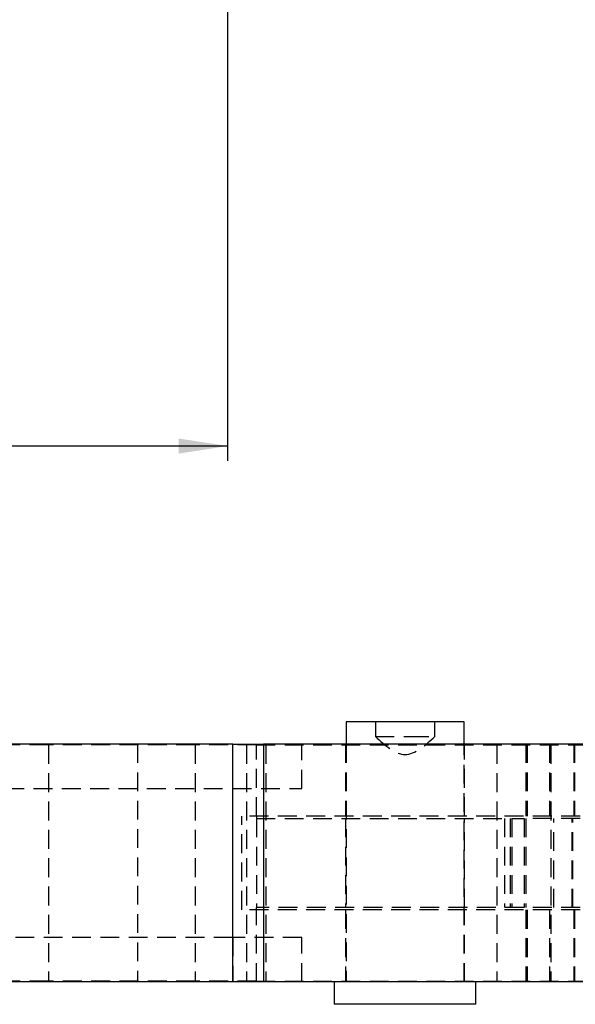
# Model space of a CAD drawing. Extents: x 36 to 398, y 6 to 290.
# Tile 2 of 11: x 113 to 150, y 11 to 77. Entities that reach past the tile are written whole.
import ezdxf

# ---------------------------------------------------------------- set-up
doc = ezdxf.new("R2010")
doc.units = 0
doc.linetypes.add('HIDDEN', pattern=[1.905, 1.27, -0.635])
doc.layers.get('0').update_dxf_attribs({"linetype": 'CONTINUOUS'})
doc.styles.add('SLDTEXTSTYLE0', font='TXT', dxfattribs={"width": 0.75})
doc.dimstyles.new('SLDDIMSTYLE0', dxfattribs={"dimtxt": 3.5, "dimasz": 3.302, "dimexe": 0, "dimexo": 0.0625, "dimgap": 0.875, "dimtad": 1, "dimdec": 3, "dimrnd": 1e-09, "dimzin": 12, "dimtxsty": 'SLDTEXTSTYLE0', "dimsah": 1, "dimcen": 0.09, "dimazin": 3, "dimtfac": 1, "dimtdec": 3, "dimtofl": 0, "dimtmove": 0, "dimatfit": 3, "dimtolj": 1, "dimtzin": 12})

# ---------------------------------------------------------------- blocks, each defined once
blk = doc.blocks.new('_D_2')
at = {"color": 179, "linetype": 'CONTINUOUS'}
for p, q in [((126.646, 119.721), (126.646, 47.388)), ((55.146, 54.48), (55.146, 47.388)), ((126.646, 48.388), (55.146, 48.388))]:
    blk.add_line(p, q, dxfattribs=at)
for points in [[(55.146, 48.388), (58.448, 47.88), (58.448, 48.896)], [(126.646, 48.388), (123.344, 48.896), (123.344, 47.88)]]:
    blk.add_solid(points, dxfattribs=at)
at = {"color": 179, "linetype": 'CONTINUOUS', "insert": (85.298, 52.899, 0.1), "char_height": 3.5, "attachment_point": 1, "style": 'SLDTEXTSTYLE0'}
blk.add_mtext('71,5', dxfattribs=at)

msp = doc.modelspace()

# ---------------------------------------------------------------- linework, layer by layer
at = {"color": 7, "linetype": 'CONTINUOUS'}
for p, q in [((134.6095, 29.8539), (134.6095, 28.3539)), ((142.547, 29.8539), (134.6095, 29.8539)), ((142.547, 28.3539), (142.547, 29.8539)), ((126.9852, 28.3539), (58.5783, 28.3539)), ((126.9852, 12.3539), (126.9852, 28.3539)), ((126.9852, 28.3539), (129.0557, 28.3539)), ((129.0557, 28.3539), (129.0557, 12.3539)), ((159.1665, 28.3539), (129.0557, 28.3539)), ((126.9852, 12.3539), (58.5783, 12.3539)), ((129.0557, 12.3539), (126.9852, 12.3539)), ((159.1665, 12.3539), (129.0557, 12.3539)), ((133.8158, 12.3539), (133.8158, 10.8539)), ((143.3408, 10.8539), (143.3408, 12.3539)), ((143.3408, 10.8539), (133.8158, 10.8539))]:
    msp.add_line(p, q, dxfattribs=at)
at = {"color": 7, "linetype": 'HIDDEN'}
for p, q in [((136.5783, 29.8539), (136.5783, 28.8539)), ((140.5783, 28.8539), (140.5783, 29.8539)), ((136.5783, 28.8539), (138.8927, 28.8539)), ((138.8927, 28.8539), (140.5783, 28.8539)), ((114.6002, 28.2914), (90.5783, 28.2914)), ((114.6002, 28.2914), (114.6002, 12.4164)), ((124.4617, 28.2914), (114.6002, 28.2914)), ((120.5783, 28.3539), (120.5783, 12.3539)), ((124.4617, 28.2914), (124.4617, 12.4164)), ((128.5783, 28.2914), (124.4617, 28.2914)), ((126.9852, 25.3539), (126.9852, 28.3539)), ((127.92, 28.2914), (127.92, 12.4164)), ((128.5783, 23.5039), (128.5783, 28.3539)), ((128.5783, 28.2914), (153.3255, 28.2914)), ((129.2141, 28.2914), (129.2141, 12.4164)), ((131.6373, 25.3539), (131.6373, 28.3539)), ((134.5783, 28.3539), (134.5783, 23.5039)), ((134.6095, 28.3539), (134.6095, 12.3539)), ((142.547, 12.3539), (142.547, 28.3539)), ((142.5783, 23.5039), (142.5783, 28.3539)), ((144.7389, 28.2914), (144.7389, 12.4164)), ((146.6821, 28.3539), (146.6821, 23.5039)), ((146.7857, 28.3539), (146.7857, 23.5039)), ((148.2859, 28.3539), (148.2859, 23.5039)), ((148.3689, 28.2914), (148.3689, 12.4164)), ((149.918, 28.3539), (149.918, 23.5039)), ((149.9526, 28.3539), (149.9526, 23.5039)), ((64.0752, 25.3539), (126.9852, 25.3539)), ((126.9852, 25.3539), (131.6373, 25.3539)), ((150.3438, 23.5039), (127.6102, 23.5039)), ((127.6102, 17.2039), (127.6102, 23.5039)), ((128.5783, 23.5039), (128.5783, 23.3539)), ((128.5783, 23.3539), (128.5783, 17.3539)), ((128.5783, 23.3539), (146.5783, 23.3539)), ((134.5783, 23.3539), (134.5783, 17.3539)), ((142.5783, 17.3539), (142.5783, 23.3539)), ((145.2683, 23.3539), (145.2683, 17.3539)), ((145.6283, 23.3539), (145.6283, 17.3539)), ((145.745, 23.3539), (145.745, 17.3539)), ((150.3438, 23.3539), (146.5783, 23.3539)), ((146.5783, 23.3539), (146.5783, 17.3539)), ((146.682, 23.3539), (146.682, 17.3539)), ((148.5783, 17.3539), (148.5783, 23.3539)), ((149.8142, 17.3539), (149.8142, 23.3539)), ((149.8488, 17.3539), (149.8488, 23.3539)), ((146.5783, 17.3539), (128.5783, 17.3539)), ((128.5783, 17.2039), (128.5783, 17.3539)), ((150.3438, 17.3539), (146.5783, 17.3539)), ((150.3438, 17.2039), (127.6102, 17.2039)), ((128.5783, 12.3539), (128.5783, 17.2039)), ((134.5783, 17.2039), (134.5783, 12.3539)), ((142.5783, 12.3539), (142.5783, 17.2039)), ((146.6821, 17.2039), (146.6821, 12.3539)), ((146.7857, 17.2039), (146.7857, 12.3539)), ((148.2859, 17.2039), (148.2859, 12.3539)), ((149.918, 17.2039), (149.918, 12.3539)), ((149.9526, 17.2039), (149.9526, 12.3539)), ((126.9852, 15.3539), (64.0752, 15.3539)), ((131.6373, 15.3539), (126.9852, 15.3539)), ((126.9852, 15.3539), (126.9852, 12.3539)), ((131.6373, 12.3539), (131.6373, 15.3539)), ((114.6002, 12.4164), (90.5783, 12.4164)), ((124.4617, 12.4164), (114.6002, 12.4164)), ((128.5783, 12.4164), (124.4617, 12.4164)), ((128.5783, 12.4164), (153.3255, 12.4164))]:
    msp.add_line(p, q, dxfattribs=at)
msp.add_open_spline([(136.5783, 28.8539), (137.245, 28.253), (138.5783, 27.0513), (139.9116, 28.253), (140.5783, 28.8539)], degree=3, knots=[0, 0, 0, 0, 0.5000002, 1, 1, 1, 1], dxfattribs=at)

# ---------------------------------------------------------------- dimensions: what is measured, and where the dimension line sits
at = {"color": 179, "linetype": 'CONTINUOUS'}
dim = msp.add_linear_dim(base=(55.1463, 48.3875), p1=(126.6463, 120.7206), p2=(55.1463, 55.4803), angle=0, dimstyle='SLDDIMSTYLE0', dxfattribs=at)
dim.commit()
dim.dimension.update_dxf_attribs({"geometry": '_D_2', "text_midpoint": (91.2454, 48.3875), "dimtype": 160})

doc.saveas('drawing.dxf')
